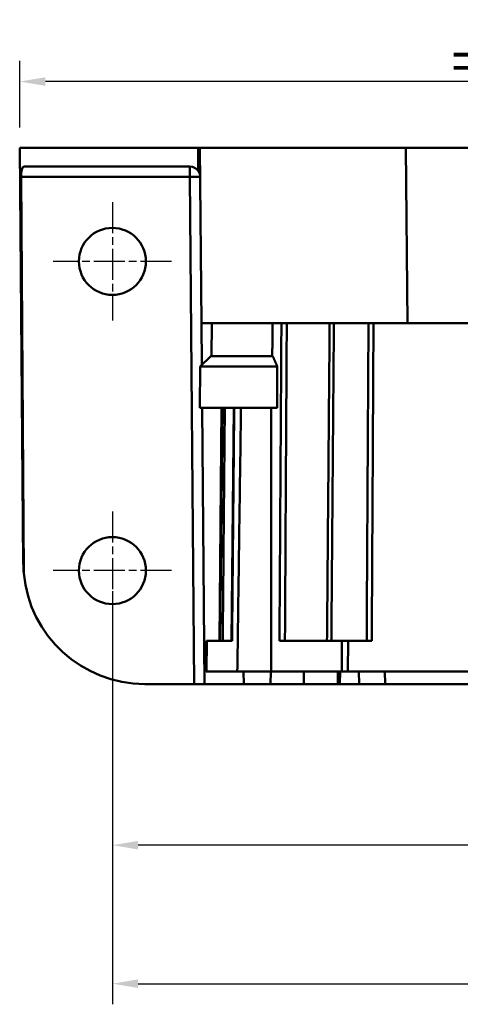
# Model space of a CAD drawing. Header units: millimetres. Extents: x 50 to 454, y 72 to 392.
# Tile 1 of 26: x 72 to 114, y 72 to 168. Entities that reach past the tile are written whole.
import ezdxf

# ---------------------------------------------------------------- set-up
doc = ezdxf.new("R2010")
doc.units = ezdxf.units.MM
doc.linetypes.add('CHAIN', pattern=[0.3543, 0.2362, -0.0295, 0.0591, -0.0295])
doc.linetypes.add('LONG_DASH_DOTTED', pattern=[0.3001, 0.2362, -0.0295, 0.0049, -0.0295])
for name, color, linetype, lineweight in [('Arêtes tangentes visibles(GABARIT)', 7, 'Continuous', 50), ('Arêtes visibles(GABARIT)', 7, 'Continuous', 50), ('Cotes(GABARIT)', 7, 'Continuous', 25), ('Marque de centre(GABARIT)', 7, 'LONG_DASH_DOTTED', 25)]:
    doc.layers.add(name, color=color, linetype=linetype, lineweight=lineweight)
doc.styles.add('Courant-BSI', font='arial.ttf')
doc.dimstyles.new('MS-Relais', dxfattribs={"dimtxt": 3.5, "dimasz": 2.5, "dimexe": 2, "dimexo": 2, "dimgap": 0.3, "dimtad": 1, "dimtoh": 1, "dimrnd": 1e-08, "dimtxsty": 'Courant-BSI', "dimcen": 0.09, "dimdle": 6, "dimclrd": 7, "dimclre": 7, "dimclrt": 7, "dimazin": 2, "dimtfac": 0.571429, "dimtmove": 0, "dimatfit": 3, "dimfxl": 1, "dimtolj": 1, "dimlwd": 25, "dimlwe": 25, "dimarcsym": 0})

# ---------------------------------------------------------------- blocks, each defined once
blk = doc.blocks.new('*D17')
at = {"layer": 'Cotes(GABARIT)', "color": 7, "linetype": 'Continuous', "lineweight": 25}
for p, q in [((80.657, 112.534), (80.657, 72.462)), ((232.657, 106.784), (232.657, 72.462)), ((83.157, 74.462), (230.157, 74.462))]:
    blk.add_line(p, q, dxfattribs=at)
at = {"layer": 'Cotes(GABARIT)', "color": 7, "linetype": 'Continuous'}
for points in [[(83.157, 74.879), (83.157, 74.045), (80.657, 74.462)], [(230.157, 74.879), (230.157, 74.045), (232.657, 74.462)]]:
    blk.add_solid(points, dxfattribs=at)
at = {"layer": 'Defpoints', "color": 0, "linetype": 'Continuous'}
for p in [(80.657, 114.534), (232.657, 108.784), (232.657, 74.462)]:
    blk.add_point(p, dxfattribs=at)
at = {"layer": 'Cotes(GABARIT)', "color": 7, "linetype": 'Continuous', "lineweight": 25, "insert": (152.974, 78.336), "char_height": 3.5, "attachment_point": 1, "style": 'Courant-BSI'}
blk.add_mtext('\\A1;152', dxfattribs=at)
blk = doc.blocks.new('*D25')
at = {"layer": 'Cotes(GABARIT)', "color": 7, "linetype": 'Continuous', "lineweight": 25}
for p, q in [((71.657, 157.534), (71.657, 163.979)), ((154.157, 161.979), (74.157, 161.979))]:
    blk.add_line(p, q, dxfattribs=at)
at = {"layer": 'Cotes(GABARIT)', "color": 7, "linetype": 'Continuous'}
for points in [[(74.157, 162.395), (74.157, 161.562), (71.657, 161.979)], [(154.157, 162.395), (154.157, 161.562), (156.657, 161.979)]]:
    blk.add_solid(points, dxfattribs=at)
at = {"layer": 'Defpoints', "color": 0, "linetype": 'Continuous'}
for p in [(156.657, 167.979), (71.657, 161.979), (71.657, 155.534)]:
    blk.add_point(p, dxfattribs=at)
at = {"layer": 'Cotes(GABARIT)', "color": 7, "linetype": 'Continuous', "lineweight": 25, "insert": (112.187, 165.779), "char_height": 3.5, "attachment_point": 1, "style": 'Courant-BSI'}
blk.add_mtext('\\A1; \\fArial|b0|i0;\\H3.5000;=', dxfattribs=at)
blk = doc.blocks.new('*D27')
at = {"layer": 'Cotes(GABARIT)', "color": 7, "linetype": 'Continuous', "lineweight": 25}
for p, q in [((80.657, 112.534), (80.657, 85.897)), ((156.657, 99.815), (156.657, 85.897)), ((154.157, 87.897), (83.157, 87.897))]:
    blk.add_line(p, q, dxfattribs=at)
at = {"layer": 'Cotes(GABARIT)', "color": 7, "linetype": 'Continuous'}
for points in [[(83.157, 88.314), (83.157, 87.481), (80.657, 87.897)], [(154.157, 88.314), (154.157, 87.481), (156.657, 87.897)]]:
    blk.add_solid(points, dxfattribs=at)
at = {"layer": 'Defpoints', "color": 0, "linetype": 'Continuous'}
for p in [(80.657, 114.534), (156.657, 101.815), (80.657, 87.897)]:
    blk.add_point(p, dxfattribs=at)
at = {"layer": 'Cotes(GABARIT)', "color": 7, "linetype": 'Continuous', "lineweight": 25, "insert": (116.687, 91.697), "char_height": 3.5, "attachment_point": 1, "style": 'Courant-BSI'}
blk.add_mtext('\\A1; \\fArial|b0|i0;\\H3.5000;=', dxfattribs=at)

msp = doc.modelspace()

# ---------------------------------------------------------------- linework, layer by layer
at = {"layer": 'Arêtes tangentes visibles(GABARIT)'}
for p, q in [((88.983, 155.5343), (89.0025, 153.3058)), ((109.3051, 138.5343), (109.1567, 155.5343)), ((88.1819, 153.7343), (88.1819, 152.743)), ((71.7992, 152.743), (88.1819, 152.743)), ((88.1819, 152.743), (88.6113, 103.5343)), ((89.7881, 104.7343), (89.8154, 107.7343)), ((102.9339, 107.7343), (102.9192, 104.7343)), ((103.5275, 104.7343), (103.5417, 107.7343)), ((93.4111, 103.5343), (93.4007, 104.7343)), ((96.0255, 104.7343), (96.0197, 103.5343)), ((99.2405, 103.5343), (99.2465, 104.7343)), ((102.5597, 104.7343), (102.5433, 103.5343)), ((107.1362, 103.5343), (107.1257, 104.7343))]:
    msp.add_line(p, q, dxfattribs=at)
at = {"layer": 'Arêtes tangentes visibles(GABARIT)', "flags": 128}
for points in [[(97.0704, 138.5343), (97.0672, 138.0294), (97.0641, 137.5244), (97.061, 137.0195), (97.0578, 136.5146), (97.0547, 136.0097), (97.0516, 135.5048), (97.0484, 134.9999), (97.0453, 134.4949), (97.0422, 133.99), (97.039, 133.4851), (97.0359, 132.9802), (97.0328, 132.4753), (97.0296, 131.9703), (97.0265, 131.4654), (97.0234, 130.9605), (97.0202, 130.4556), (97.0171, 129.9507), (97.014, 129.4458), (97.0108, 128.9408), (97.0077, 128.4359), (97.0046, 127.931), (97.0015, 127.4261), (96.9983, 126.9212), (96.9952, 126.4162), (96.9921, 125.9113), (96.9889, 125.4064), (96.9858, 124.9015), (96.9827, 124.3966), (96.9796, 123.8917), (96.9764, 123.3867), (96.9733, 122.8818), (96.9702, 122.3769), (96.9671, 121.872), (96.9639, 121.3671), (96.9608, 120.8621), (96.9577, 120.3572), (96.9546, 119.8523), (96.9514, 119.3474), (96.9483, 118.8425), (96.9452, 118.3376), (96.9421, 117.8326), (96.939, 117.3277), (96.9358, 116.8228), (96.9327, 116.3179), (96.9296, 115.813), (96.9265, 115.308), (96.9233, 114.8031), (96.9202, 114.2982), (96.9171, 113.7933), (96.914, 113.2884), (96.9109, 112.7835), (96.9077, 112.2785), (96.9046, 111.7736), (96.9015, 111.2687), (96.8984, 110.7638), (96.8953, 110.2589), (96.8922, 109.7539), (96.889, 109.249), (96.8859, 108.7441), (96.8828, 108.2392), (96.8797, 107.7343)], [(97.4115, 107.7343), (97.4144, 108.2392), (97.4174, 108.7441), (97.4203, 109.249), (97.4232, 109.7539), (97.4261, 110.2589), (97.429, 110.7638), (97.4319, 111.2687), (97.4349, 111.7736), (97.4378, 112.2785), (97.4407, 112.7835), (97.4436, 113.2884), (97.4465, 113.7933), (97.4495, 114.2982), (97.4524, 114.8031), (97.4553, 115.308), (97.4582, 115.813), (97.4612, 116.3179), (97.4641, 116.8228), (97.467, 117.3277), (97.4699, 117.8326), (97.4729, 118.3376), (97.4758, 118.8425), (97.4787, 119.3474), (97.4816, 119.8523), (97.4846, 120.3572), (97.4875, 120.8621), (97.4904, 121.3671), (97.4933, 121.872), (97.4963, 122.3769), (97.4992, 122.8818), (97.5021, 123.3867), (97.5051, 123.8917), (97.508, 124.3966), (97.5109, 124.9015), (97.5139, 125.4064), (97.5168, 125.9113), (97.5197, 126.4162), (97.5227, 126.9212), (97.5256, 127.4261), (97.5285, 127.931), (97.5315, 128.4359), (97.5344, 128.9408), (97.5373, 129.4458), (97.5403, 129.9507), (97.5432, 130.4556), (97.5462, 130.9605), (97.5491, 131.4654), (97.552, 131.9703), (97.555, 132.4753), (97.5579, 132.9802), (97.5609, 133.4851), (97.5638, 133.99), (97.5667, 134.4949), (97.5697, 134.9999), (97.5726, 135.5048), (97.5756, 136.0097), (97.5785, 136.5146), (97.5815, 137.0195), (97.5844, 137.5244), (97.5873, 138.0294), (97.5903, 138.5343)], [(101.7512, 138.5343), (101.747, 138.0294), (101.7427, 137.5244), (101.7385, 137.0195), (101.7343, 136.5146), (101.7301, 136.0097), (101.7259, 135.5048), (101.7217, 134.9999), (101.7175, 134.4949), (101.7132, 133.99), (101.709, 133.4851), (101.7048, 132.9802), (101.7006, 132.4753), (101.6964, 131.9703), (101.6921, 131.4654), (101.6879, 130.9605), (101.6837, 130.4556), (101.6795, 129.9507), (101.6753, 129.4458), (101.671, 128.9408), (101.6668, 128.4359), (101.6626, 127.931), (101.6584, 127.4261), (101.6541, 126.9212), (101.6499, 126.4162), (101.6457, 125.9113), (101.6415, 125.4064), (101.6372, 124.9015), (101.633, 124.3966), (101.6288, 123.8917), (101.6245, 123.3867), (101.6203, 122.8818), (101.6161, 122.3769), (101.6119, 121.872), (101.6076, 121.3671), (101.6034, 120.8621), (101.5992, 120.3572), (101.5949, 119.8523), (101.5907, 119.3474), (101.5865, 118.8425), (101.5822, 118.3376), (101.578, 117.8326), (101.5738, 117.3277), (101.5695, 116.8228), (101.5653, 116.3179), (101.5611, 115.813), (101.5568, 115.308), (101.5526, 114.8031), (101.5484, 114.2982), (101.5441, 113.7933), (101.5399, 113.2884), (101.5356, 112.7835), (101.5314, 112.2785), (101.5272, 111.7736), (101.5229, 111.2687), (101.5187, 110.7638), (101.5144, 110.2589), (101.5102, 109.7539), (101.5059, 109.249), (101.5017, 108.7441), (101.4975, 108.2392), (101.4932, 107.7343)], [(101.9166, 107.7343), (101.9207, 108.2392), (101.9248, 108.7441), (101.9289, 109.249), (101.933, 109.7539), (101.9371, 110.2589), (101.9412, 110.7638), (101.9453, 111.2687), (101.9494, 111.7736), (101.9535, 112.2785), (101.9575, 112.7835), (101.9616, 113.2884), (101.9657, 113.7933), (101.9698, 114.2982), (101.9739, 114.8031), (101.978, 115.308), (101.9821, 115.813), (101.9862, 116.3179), (101.9903, 116.8228), (101.9944, 117.3277), (101.9985, 117.8326), (102.0026, 118.3376), (102.0067, 118.8425), (102.0108, 119.3474), (102.0149, 119.8523), (102.0189, 120.3572), (102.023, 120.8621), (102.0271, 121.3671), (102.0312, 121.872), (102.0353, 122.3769), (102.0394, 122.8818), (102.0435, 123.3867), (102.0476, 123.8917), (102.0517, 124.3966), (102.0557, 124.9015), (102.0598, 125.4064), (102.0639, 125.9113), (102.068, 126.4162), (102.0721, 126.9212), (102.0762, 127.4261), (102.0802, 127.931), (102.0843, 128.4359), (102.0884, 128.9408), (102.0925, 129.4458), (102.0966, 129.9507), (102.1007, 130.4556), (102.1047, 130.9605), (102.1088, 131.4654), (102.1129, 131.9703), (102.117, 132.4753), (102.1211, 132.9802), (102.1251, 133.4851), (102.1292, 133.99), (102.1333, 134.4949), (102.1374, 134.9999), (102.1414, 135.5048), (102.1455, 136.0097), (102.1496, 136.5146), (102.1537, 137.0195), (102.1577, 137.5244), (102.1618, 138.0294), (102.1659, 138.5343)], [(105.5245, 138.5343), (105.5216, 138.0294), (105.5187, 137.5244), (105.5158, 137.0195), (105.5128, 136.5146), (105.5099, 136.0097), (105.507, 135.5048), (105.5041, 134.9999), (105.5011, 134.4949), (105.4982, 133.99), (105.4953, 133.4851), (105.4924, 132.9802), (105.4894, 132.4753), (105.4865, 131.9703), (105.4836, 131.4654), (105.4806, 130.9605), (105.4777, 130.4556), (105.4748, 129.9507), (105.4719, 129.4458), (105.4689, 128.9408), (105.466, 128.4359), (105.4631, 127.931), (105.4602, 127.4261), (105.4572, 126.9212), (105.4543, 126.4162), (105.4514, 125.9113), (105.4484, 125.4064), (105.4455, 124.9015), (105.4426, 124.3966), (105.4397, 123.8917), (105.4367, 123.3867), (105.4338, 122.8818), (105.4309, 122.3769), (105.4279, 121.872), (105.425, 121.3671), (105.4221, 120.8621), (105.4192, 120.3572), (105.4162, 119.8523), (105.4133, 119.3474), (105.4104, 118.8425), (105.4074, 118.3376), (105.4045, 117.8326), (105.4016, 117.3277), (105.3987, 116.8228), (105.3957, 116.3179), (105.3928, 115.813), (105.3899, 115.308), (105.3869, 114.8031), (105.384, 114.2982), (105.3811, 113.7933), (105.3781, 113.2884), (105.3752, 112.7835), (105.3723, 112.2785), (105.3693, 111.7736), (105.3664, 111.2687), (105.3635, 110.7638), (105.3605, 110.2589), (105.3576, 109.7539), (105.3547, 109.249), (105.3518, 108.7441), (105.3488, 108.2392), (105.3459, 107.7343)], [(105.8395, 107.7343), (105.8423, 108.2392), (105.8451, 108.7441), (105.8479, 109.249), (105.8507, 109.7539), (105.8535, 110.2589), (105.8563, 110.7638), (105.8591, 111.2687), (105.8619, 111.7736), (105.8647, 112.2785), (105.8674, 112.7835), (105.8702, 113.2884), (105.873, 113.7933), (105.8758, 114.2982), (105.8786, 114.8031), (105.8814, 115.308), (105.8842, 115.813), (105.887, 116.3179), (105.8898, 116.8228), (105.8926, 117.3277), (105.8953, 117.8326), (105.8981, 118.3376), (105.9009, 118.8425), (105.9037, 119.3474), (105.9065, 119.8523), (105.9093, 120.3572), (105.9121, 120.8621), (105.9149, 121.3671), (105.9177, 121.872), (105.9204, 122.3769), (105.9232, 122.8818), (105.926, 123.3867), (105.9288, 123.8917), (105.9316, 124.3966), (105.9344, 124.9015), (105.9372, 125.4064), (105.94, 125.9113), (105.9427, 126.4162), (105.9455, 126.9212), (105.9483, 127.4261), (105.9511, 127.931), (105.9539, 128.4359), (105.9567, 128.9408), (105.9595, 129.4458), (105.9623, 129.9507), (105.965, 130.4556), (105.9678, 130.9605), (105.9706, 131.4654), (105.9734, 131.9703), (105.9762, 132.4753), (105.979, 132.9802), (105.9818, 133.4851), (105.9846, 133.99), (105.9874, 134.4949), (105.9901, 134.9999), (105.9929, 135.5048), (105.9957, 136.0097), (105.9985, 136.5146), (106.0013, 137.0195), (106.0041, 137.5244), (106.0069, 138.0294), (106.0096, 138.5343)], [(91.0819, 107.7343), (91.0865, 108.2365), (91.091, 108.7387), (91.0956, 109.2409), (91.1002, 109.7432), (91.1047, 110.2454), (91.1093, 110.7476), (91.1139, 111.2498), (91.1184, 111.7521), (91.123, 112.2543), (91.1276, 112.7565), (91.1321, 113.2587), (91.1367, 113.7609), (91.1412, 114.2632), (91.1458, 114.7654), (91.1504, 115.2676), (91.1549, 115.7698), (91.1595, 116.2721), (91.1641, 116.7743), (91.1686, 117.2765), (91.1732, 117.7787), (91.1777, 118.2809), (91.1823, 118.7832), (91.1869, 119.2854), (91.1914, 119.7876), (91.196, 120.2898), (91.2005, 120.7921), (91.2051, 121.2943), (91.2097, 121.7965), (91.2142, 122.2987), (91.2188, 122.8009), (91.2234, 123.3032), (91.2279, 123.8054), (91.2325, 124.3076), (91.237, 124.8098), (91.2416, 125.3121), (91.2462, 125.8143), (91.2507, 126.3165), (91.2553, 126.8187), (91.2598, 127.3209), (91.2644, 127.8232), (91.269, 128.3254), (91.2735, 128.8276), (91.2781, 129.3298), (91.2826, 129.8321), (91.2872, 130.3343)], [(91.3721, 107.7343), (91.3766, 108.2365), (91.3811, 108.7387), (91.3856, 109.2409), (91.3901, 109.7432), (91.3946, 110.2454), (91.3991, 110.7476), (91.4036, 111.2498), (91.408, 111.7521), (91.4125, 112.2543), (91.417, 112.7565), (91.4215, 113.2587), (91.426, 113.7609), (91.4305, 114.2632), (91.435, 114.7654), (91.4395, 115.2676), (91.444, 115.7698), (91.4485, 116.2721), (91.453, 116.7743), (91.4575, 117.2765), (91.462, 117.7787), (91.4664, 118.2809), (91.4709, 118.7832), (91.4754, 119.2854), (91.4799, 119.7876), (91.4844, 120.2898), (91.4889, 120.7921), (91.4934, 121.2943), (91.4979, 121.7965), (91.5024, 122.2987), (91.5069, 122.8009), (91.5113, 123.3032), (91.5158, 123.8054), (91.5203, 124.3076), (91.5248, 124.8098), (91.5293, 125.3121), (91.5338, 125.8143), (91.5383, 126.3165), (91.5428, 126.8187), (91.5473, 127.3209), (91.5517, 127.8232), (91.5562, 128.3254), (91.5607, 128.8276), (91.5652, 129.3298), (91.5697, 129.8321), (91.5742, 130.3343)], [(92.2758, 107.7343), (92.2804, 108.2365), (92.2851, 108.7387), (92.2898, 109.2409), (92.2945, 109.7432), (92.2992, 110.2454), (92.3039, 110.7476), (92.3086, 111.2498), (92.3133, 111.7521), (92.3179, 112.2543), (92.3226, 112.7565), (92.3273, 113.2587), (92.332, 113.7609), (92.3367, 114.2632), (92.3414, 114.7654), (92.3461, 115.2676), (92.3508, 115.7698), (92.3554, 116.2721), (92.3601, 116.7743), (92.3648, 117.2765), (92.3695, 117.7787), (92.3742, 118.2809), (92.3789, 118.7832), (92.3835, 119.2854), (92.3882, 119.7876), (92.3929, 120.2898), (92.3976, 120.7921), (92.4023, 121.2943), (92.407, 121.7965), (92.4117, 122.2987), (92.4163, 122.8009), (92.421, 123.3032), (92.4257, 123.8054), (92.4304, 124.3076), (92.4351, 124.8098), (92.4398, 125.3121), (92.4444, 125.8143), (92.4491, 126.3165), (92.4538, 126.8187), (92.4585, 127.3209), (92.4632, 127.8232), (92.4678, 128.3254), (92.4725, 128.8276), (92.4772, 129.3298), (92.4819, 129.8321), (92.4866, 130.3343)]]:
    msp.add_lwpolyline(points, dxfattribs=at)
at = {"layer": 'Arêtes tangentes visibles(GABARIT)'}
msp.add_ellipse((88.1819, 152.7343), major_axis=(1, 0.0087), ratio=0.0087262, start_param=0, end_param=1.5707202, dxfattribs=at)
at = {"layer": 'Arêtes visibles(GABARIT)'}
for p, q in [((88.983, 155.5343), (71.6575, 155.5343)), ((72.0092, 115.2313), (71.6575, 155.5343)), ((89.1575, 155.5343), (88.983, 155.5343)), ((89.1575, 155.5343), (109.1567, 155.5343)), ((89.1575, 155.5343), (89.3058, 138.5343)), ((109.1567, 155.5343), (204.1582, 155.5343)), ((72.0616, 153.7343), (88.1819, 153.7343)), ((71.7992, 152.743), (72.056, 114.2798)), ((109.3051, 138.5343), (89.3058, 138.5343)), ((89.3058, 138.5343), (89.3412, 134.4818)), ((90.3235, 138.5343), (90.2956, 135.3343)), ((109.3051, 138.5343), (204.0099, 138.5343)), ((90.2011, 135.3343), (89.1924, 134.3343)), ((90.2011, 135.3343), (96.2256, 135.3343)), ((89.1924, 134.3343), (89.1575, 130.3343)), ((96.6666, 134.3343), (89.1924, 134.3343)), ((96.6514, 130.3343), (89.1575, 130.3343)), ((89.3774, 130.3343), (89.6113, 103.5343)), ((91.0614, 107.7343), (91.2676, 130.3343)), ((91.3449, 130.3343), (91.1349, 107.7343)), ((92.4406, 130.3343), (92.2301, 107.7343)), ((89.8062, 107.7343), (89.7789, 104.7343)), ((89.8154, 107.7343), (89.8062, 107.7343)), ((92.2758, 107.7343), (89.8154, 107.7343)), ((102.9339, 107.7343), (96.8797, 107.7343)), ((103.5417, 107.7343), (102.9339, 107.7343)), ((103.5417, 107.7343), (105.8395, 107.7343)), ((89.7789, 104.7343), (89.7881, 104.7343)), ((92.7875, 104.7343), (89.7881, 104.7343)), ((92.7875, 104.7343), (96.076, 104.7343)), ((102.9192, 104.7343), (96.076, 104.7343)), ((102.761, 104.7343), (102.7444, 103.5343)), ((102.9192, 104.7343), (103.5275, 104.7343)), ((103.5275, 104.7343), (115.451, 104.7343)), ((104.597, 104.7343), (104.6075, 103.5343)), ((88.6113, 103.5343), (83.8087, 103.5343)), ((88.6113, 103.5343), (89.6113, 103.5343)), ((93.4111, 103.5343), (89.6113, 103.5343)), ((96.0196, 103.5343), (93.4111, 103.5343)), ((96.0197, 103.5343), (99.2405, 103.5343)), ((102.5433, 103.5343), (99.2405, 103.5343)), ((102.5433, 103.5343), (102.7444, 103.5343)), ((104.6075, 103.5343), (102.7444, 103.5343)), ((107.1362, 103.5343), (104.6075, 103.5343)), ((115.7476, 103.5343), (107.1362, 103.5343))]:
    msp.add_line(p, q, dxfattribs=at)
at = {"layer": 'Arêtes visibles(GABARIT)', "flags": 128}
for points in [[(89.0004, 153.3052), (89.0146, 153.2837), (89.0282, 153.2618), (89.0412, 153.2396), (89.0538, 153.2171), (89.0657, 153.1942), (89.0772, 153.1712), (89.088, 153.1478), (89.0983, 153.1243), (89.108, 153.1006), (89.1172, 153.0768), (89.1258, 153.0529), (89.1337, 153.0288), (89.1411, 153.0047), (89.1479, 152.9805), (89.1541, 152.9564), (89.1597, 152.9322), (89.1647, 152.9081), (89.169, 152.8841), (89.1727, 152.8602), (89.1758, 152.8364), (89.1783, 152.8127), (89.1801, 152.7893), (89.1813, 152.766), (89.1818, 152.743)], [(96.1966, 138.5343), (96.1961, 138.401), (96.1956, 138.2677), (96.195, 138.1344), (96.1945, 138.0011), (96.194, 137.8678), (96.1935, 137.7345), (96.193, 137.6012), (96.1925, 137.4679), (96.192, 137.3346), (96.1914, 137.2013), (96.1909, 137.0679), (96.1904, 136.9346), (96.1899, 136.8013), (96.1894, 136.6679), (96.1889, 136.5346), (96.1883, 136.4012), (96.1878, 136.2679), (96.1873, 136.1345), (96.1868, 136.0012), (96.1863, 135.8678), (96.1858, 135.7344), (96.1852, 135.601), (96.1847, 135.4677), (96.1842, 135.3343)], [(96.6685, 134.335), (96.6501, 134.3763), (96.6317, 134.4177), (96.6133, 134.4591), (96.5949, 134.5005), (96.5764, 134.542), (96.558, 134.5836), (96.5396, 134.6251), (96.5213, 134.6667), (96.5029, 134.7084), (96.4845, 134.7501), (96.4661, 134.7918), (96.4477, 134.8335), (96.4294, 134.8752), (96.411, 134.917), (96.3927, 134.9588), (96.3744, 135.0006), (96.3561, 135.0425), (96.3378, 135.0843), (96.3195, 135.1261), (96.3012, 135.168), (96.283, 135.2099), (96.2647, 135.2517), (96.2465, 135.2936), (96.2283, 135.3354)], [(96.6666, 134.3343), (96.666, 134.1677), (96.6653, 134.0011), (96.6647, 133.8345), (96.6641, 133.6679), (96.6634, 133.5013), (96.6628, 133.3346), (96.6622, 133.168), (96.6615, 133.0014), (96.6609, 132.8347), (96.6603, 132.6681), (96.6596, 132.5014), (96.659, 132.3348), (96.6584, 132.1681), (96.6577, 132.0014), (96.6571, 131.8347), (96.6565, 131.668), (96.6558, 131.5013), (96.6552, 131.3346), (96.6546, 131.1679), (96.6539, 131.0012), (96.6533, 130.8345), (96.6527, 130.6678), (96.652, 130.501), (96.6514, 130.3343)], [(93.1445, 130.3343), (93.1375, 129.838), (93.1305, 129.3409), (93.1235, 128.843), (93.1165, 128.3444), (93.1095, 127.8451), (93.1025, 127.3451), (93.0954, 126.8445), (93.0884, 126.3433), (93.0813, 125.8415), (93.0743, 125.3392), (93.0672, 124.8364), (93.0602, 124.3332), (93.0531, 123.8295), (93.0461, 123.3255), (93.039, 122.8211), (93.032, 122.3164), (93.0249, 121.8114), (93.0178, 121.3062), (93.0108, 120.8008), (93.0037, 120.2952), (92.9966, 119.7895), (92.9896, 119.2837), (92.9825, 118.7779), (92.9755, 118.272), (92.9684, 117.7661), (92.9613, 117.2603), (92.9543, 116.7545), (92.9472, 116.2489), (92.9402, 115.7434), (92.9332, 115.2381), (92.9261, 114.7331), (92.9191, 114.2283), (92.9121, 113.7238), (92.9051, 113.2196), (92.8981, 112.7158), (92.8911, 112.2124), (92.8841, 111.7095), (92.8771, 111.207), (92.8702, 110.705), (92.8632, 110.2036), (92.8563, 109.7028), (92.8493, 109.2026), (92.8424, 108.703), (92.8355, 108.2041), (92.8286, 107.706), (92.8217, 107.2086), (92.8148, 106.712), (92.808, 106.2162), (92.8011, 105.7213), (92.7943, 105.2273), (92.7875, 104.7343)], [(96.076, 104.7343), (96.0762, 105.2273), (96.0763, 105.7213), (96.0764, 106.2162), (96.0765, 106.712), (96.0767, 107.2086), (96.0768, 107.706), (96.0769, 108.2041), (96.077, 108.703), (96.0771, 109.2026), (96.0772, 109.7028), (96.0774, 110.2036), (96.0775, 110.705), (96.0776, 111.207), (96.0777, 111.7095), (96.0778, 112.2124), (96.0779, 112.7158), (96.078, 113.2196), (96.0782, 113.7238), (96.0783, 114.2283), (96.0784, 114.7331), (96.0785, 115.2381), (96.0786, 115.7434), (96.0787, 116.2489), (96.0788, 116.7545), (96.0789, 117.2603), (96.079, 117.7661), (96.0791, 118.272), (96.0792, 118.7779), (96.0793, 119.2837), (96.0794, 119.7895), (96.0795, 120.2952), (96.0796, 120.8008), (96.0797, 121.3062), (96.0798, 121.8114), (96.0799, 122.3164), (96.08, 122.8211), (96.0801, 123.3255), (96.0802, 123.8295), (96.0803, 124.3332), (96.0804, 124.8364), (96.0804, 125.3392), (96.0805, 125.8415), (96.0806, 126.3433), (96.0807, 126.8445), (96.0808, 127.3451), (96.0809, 127.8451), (96.0809, 128.3444), (96.081, 128.843), (96.0811, 129.3409), (96.0812, 129.838), (96.0812, 130.3343)]]:
    msp.add_lwpolyline(points, dxfattribs=at)
at = {"layer": 'Arêtes visibles(GABARIT)'}
for centre in [(80.6575, 144.5343), (80.6575, 114.5343)]:
    msp.add_circle(centre, 3.25, dxfattribs=at)
for centre, radius, start, end in [((88.1819, 152.7343), 1, 34.855227, 90), ((83.8087, 115.3343), 11.8, 180.5, 185.127042), ((83.8087, 115.3343), 11.8, 185.127042, 270)]:
    msp.add_arc(centre, radius, start, end, dxfattribs=at)
msp.add_ellipse((72.0706, 152.7343), major_axis=(0.0098, -1), ratio=0.2712939, start_param=3.1389446, end_param=4.7010143, dxfattribs=at)
at = {"layer": 'Marque de centre(GABARIT)', "linetype": 'CHAIN', "ltscale": 12.778786}
for p, q in [((80.6575, 150.2843), (80.6575, 138.7843)), ((86.4075, 144.5343), (74.9075, 144.5343)), ((80.6575, 120.2843), (80.6575, 108.7843)), ((86.4075, 114.5343), (74.9075, 114.5343))]:
    msp.add_line(p, q, dxfattribs=at)

# ---------------------------------------------------------------- dimensions: what is measured, and where the dimension line sits
at = {"layer": 'Cotes(GABARIT)', "color": 7, "linetype": 'Continuous', "lineweight": 25}
for base, p1, p2, override, picture, middle in [((71.6575, 161.9787), (156.6575, 167.9787), (71.6575, 155.5343), {"dimtoh": 0, "dimdec": 2, "dimse1": 1, "dimtp": 0, "dimtm": 0, "dimtdec": 2, "dimtofl": 0, "dimatfit": 1}, '*D25', (114.1575, 161.9787)), ((80.6575, 87.8972), (156.6575, 101.8145), (80.6575, 114.5343), {"dimtoh": 0, "dimdec": 2, "dimtp": 0, "dimtm": 0, "dimtdec": 2, "dimtofl": 0, "dimatfit": 1}, '*D27', (118.6575, 87.8972))]:
    dim = msp.add_linear_dim(base=base, p1=p1, p2=p2, text=' \\fArial|b0|i0;\\H3.5000;=', dimstyle='MS-Relais', override=override, dxfattribs=at)
    dim.commit()
    dim.dimension.update_dxf_attribs({"geometry": picture, "text_midpoint": middle, "dimtype": 160})
dim = msp.add_linear_dim(base=(232.6575, 74.462), p1=(80.6575, 114.5343), p2=(232.6575, 108.7843), angle=180, dimstyle='MS-Relais', override={"dimtoh": 0, "dimdec": 2, "dimtp": 0, "dimtm": 0, "dimtdec": 2, "dimtofl": 0, "dimatfit": 1}, dxfattribs=at)
dim.commit()
dim.dimension.update_dxf_attribs({"geometry": '*D17', "text_midpoint": (156.6575, 74.462), "dimtype": 160})

doc.saveas('drawing.dxf')
